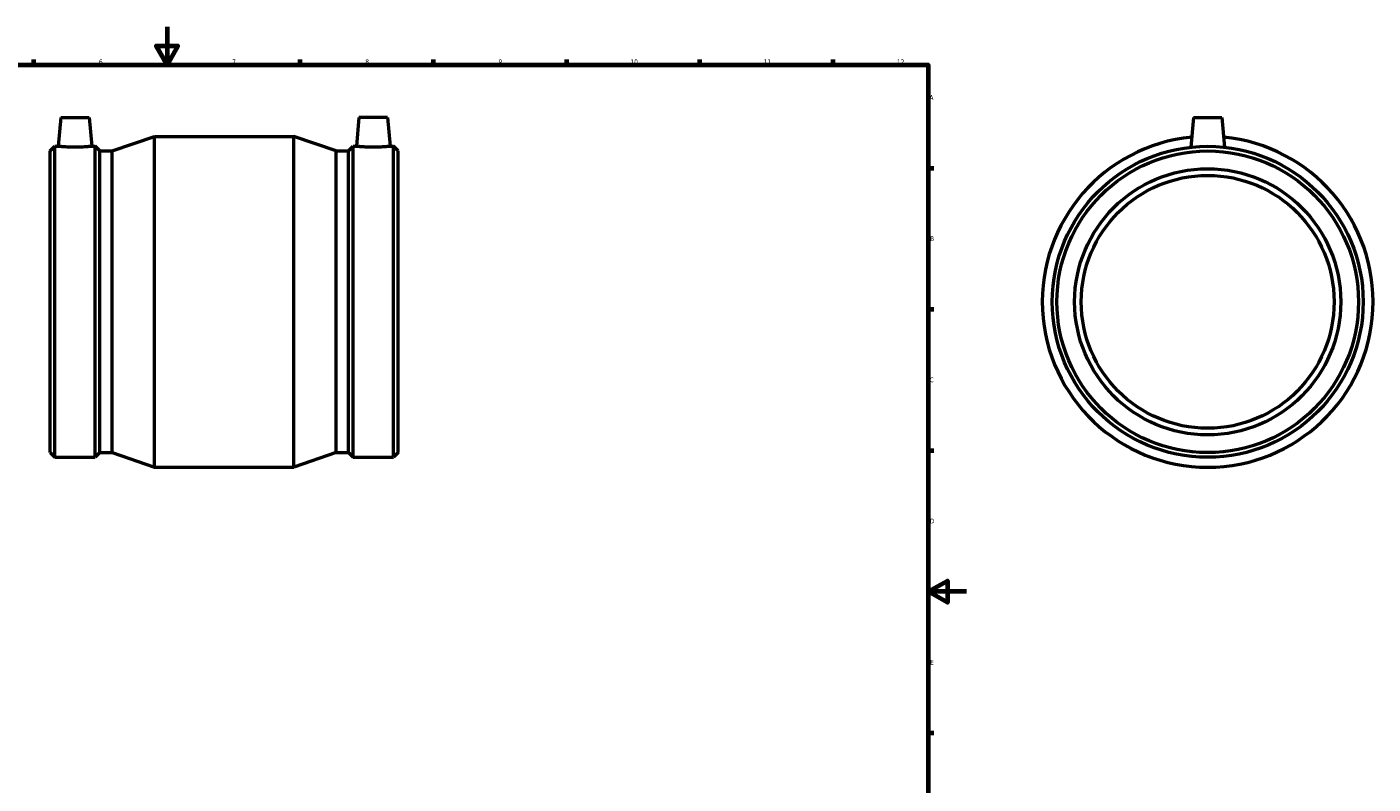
# Model space of a CAD drawing. Header units: millimetres. Extents: x -168 to 1261, y -220 to 1891.
# Tile 3 of 6: x 347 to 1055, y 196 to 594. Entities that reach past the tile are written whole.
import ezdxf

# ---------------------------------------------------------------- set-up
doc = ezdxf.new("R2010")
doc.units = ezdxf.units.MM
doc.layers.add('Border (ISO)', color=7, linetype='Continuous', lineweight=70)
doc.layers.add('Visible (ISO)', color=7, linetype='Continuous', lineweight=50)
doc.styles.add('Note Text (ISO)', font='tahoma.ttf')

# ---------------------------------------------------------------- blocks, each defined once
blk = doc.blocks.new('Borders Default Border')
at = {"layer": 'Border (ISO)'}
for p, q in [((350.42, 574), (350.42, 576.9)), ((490.58, 574), (490.58, 576.9)), ((560.67, 574), (560.67, 576.9)), ((630.75, 574), (630.75, 576.9)), ((700.83, 574), (700.83, 576.9)), ((770.92, 574), (770.92, 576.9)), ((821, 519.75), (823.9, 519.75)), ((821, 445.5), (823.9, 445.5)), ((821, 371.25), (823.9, 371.25)), ((821, 222.75), (823.9, 222.75))]:
    blk.add_line(p, q, dxfattribs=at)
at = {"layer": 'Border (ISO)', "flags": 128}
for points in [[(420.5, 594), (420.5, 574), (414.73, 584), (426.27, 584), (420.5, 574)], [(20, 20), (20, 574), (821, 574), (821, 20), (20, 20)], [(841, 297), (821, 297), (831, 302.77), (831, 291.23), (821, 297)]]:
    blk.add_lwpolyline(points, dxfattribs=at)
at = {"layer": 'Border (ISO)', "color": 232, "true_color": 0xca0064, "char_height": 2.5, "attachment_point": 7, "style": 'Note Text (ISO)'}
for s, insert in [('6', (384.66, 574.35)), ('7', (454.77, 574.4)), ('8', (524.81, 574.34)), ('9', (594.88, 574.35)), ('10', (664.29, 574.35)), ('11', (734.37, 574.4)), ('12', (804.46, 574.4)), ('A', (821.59, 555.62)), ('B', (821.89, 481.37)), ('C', (821.73, 407.08)), ('D', (821.73, 332.88)), ('E', (821.94, 258.63))]:
    blk.add_mtext(s, dxfattribs=dict(at, insert=insert))

msp = doc.modelspace()

# ---------------------------------------------------------------- linework, layer by layer
at = {"layer": 'Visible (ISO)'}
for p, q in [((364.581, 546.427), (363.25, 531.207)), ((364.581, 546.427), (379.581, 546.427)), ((379.581, 546.427), (380.913, 531.207)), ((521.481, 546.427), (520.15, 531.207)), ((536.481, 546.427), (521.481, 546.427)), ((536.481, 546.427), (537.813, 531.207)), ((960.464, 546.427), (959.09, 530.725)), ((960.464, 546.427), (975.464, 546.427)), ((975.464, 546.427), (976.838, 530.725)), ((359.031, 528.754), (361.485, 531.207)), ((361.485, 367.647), (361.485, 531.207)), ((361.485, 531.207), (363.25, 531.207)), ((380.913, 531.207), (382.678, 531.207)), ((382.678, 367.647), (382.678, 531.207)), ((385.131, 528.754), (382.678, 531.207)), ((391.656, 528.754), (413.931, 536.427)), ((413.931, 362.427), (413.931, 536.427)), ((413.931, 536.427), (487.131, 536.427)), ((487.131, 362.427), (487.131, 536.427)), ((509.406, 528.754), (487.131, 536.427)), ((515.931, 528.754), (518.385, 531.207)), ((518.385, 367.647), (518.385, 531.207)), ((518.385, 531.207), (520.15, 531.207)), ((537.813, 531.207), (539.578, 531.207)), ((539.578, 367.647), (539.578, 531.207)), ((542.031, 528.754), (539.578, 531.207)), ((359.031, 370.101), (359.031, 528.754)), ((385.131, 370.101), (385.131, 528.754)), ((385.131, 528.754), (391.656, 528.754)), ((391.656, 370.101), (391.656, 528.754)), ((509.406, 370.101), (509.406, 528.754)), ((509.406, 528.754), (515.931, 528.754)), ((515.931, 370.101), (515.931, 528.754)), ((542.031, 370.101), (542.031, 528.754)), ((359.031, 370.101), (361.485, 367.647)), ((385.131, 370.101), (382.678, 367.647)), ((385.131, 370.101), (391.656, 370.101)), ((391.656, 370.101), (413.931, 362.427)), ((509.406, 370.101), (487.131, 362.427)), ((509.406, 370.101), (515.931, 370.101)), ((515.931, 370.101), (518.385, 367.647)), ((542.031, 370.101), (539.578, 367.647)), ((361.485, 367.647), (382.678, 367.647)), ((413.931, 362.427), (487.131, 362.427)), ((518.385, 367.647), (539.578, 367.647))]:
    msp.add_line(p, q, dxfattribs=at)
for radius in [81.78, 79.327, 70, 66.5]:
    msp.add_circle((967.964, 449.427), radius, dxfattribs=at)
msp.add_arc((967.964, 449.427), 87, 95.54761, 84.45239, dxfattribs=at)
for points, knots in [([(380.913, 531.207), (380.913, 531.207), (380.692, 531.182), (379.794, 531.092), (379.117, 531.028), (377.552, 530.906), (376.559, 530.842), (374.38, 530.75), (373.194, 530.725), (370.968, 530.725), (369.782, 530.75), (367.603, 530.842), (366.61, 530.906), (365.045, 531.028), (364.368, 531.092), (363.47, 531.182), (363.25, 531.207), (363.25, 531.207)], [1.3350106, 1.3350106, 1.3350106, 1.3350106, 1.6685793, 1.6685793, 2.0021481, 2.0021481, 2.3360846, 2.3360846, 2.6700211, 2.6700211, 3.0039577, 3.0039577, 3.3378942, 3.3378942, 3.6714629, 3.6714629, 4.0050317, 4.0050317, 4.0050317, 4.0050317]), ([(528.981, 530.725), (527.868, 530.725), (526.682, 530.75), (524.503, 530.842), (523.51, 530.906), (521.945, 531.028), (521.268, 531.092), (520.37, 531.182), (520.15, 531.207), (520.15, 531.207)], [0, 0, 0, 0, 0.3339365, 0.3339365, 0.667873, 0.667873, 1.0014418, 1.0014418, 1.3350106, 1.3350106, 1.3350106, 1.3350106]), ([(537.813, 531.207), (537.813, 531.207), (537.592, 531.182), (536.694, 531.092), (536.017, 531.028), (534.452, 530.906), (533.459, 530.842), (531.28, 530.75), (530.094, 530.725), (528.981, 530.725)], [4.0050317, 4.0050317, 4.0050317, 4.0050317, 4.3386005, 4.3386005, 4.6721693, 4.6721693, 5.0061058, 5.0061058, 5.3400423, 5.3400423, 5.3400423, 5.3400423])]:
    msp.add_open_spline(points, degree=3, knots=knots, dxfattribs=at)

# ---------------------------------------------------------------- block references
msp.add_blockref('Borders Default Border', (0, 0))

doc.saveas('drawing.dxf')
